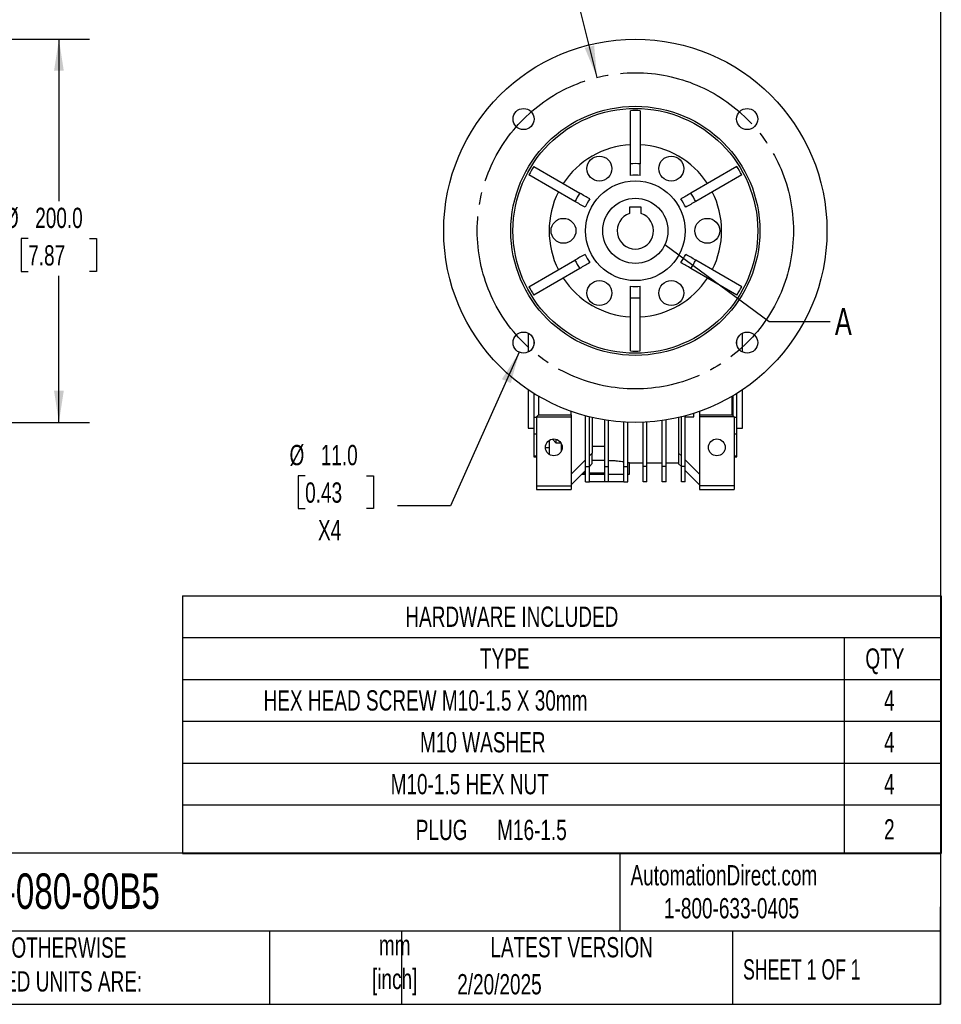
# Model space of a CAD drawing. Header units: millimetres. Extents: x 32 to 1366, y 32 to 1048.
# Tile 5 of 13: x 885 to 1366, y 32 to 546. Entities that reach past the tile are written whole.
import ezdxf

# ---------------------------------------------------------------- set-up
doc = ezdxf.new("R2010")
doc.units = ezdxf.units.MM
doc.header["$LTSCALE"] = 5
doc.linetypes.add('SLD-Center', pattern=[19.05, 15.24, -1.27, 1.27, -1.27])
doc.linetypes.add('SLD-Solid', pattern=[0])
doc.layers.add('CENTER', color=40, linetype='SLD-Center')
doc.layers.add('DIMENSIONS', color=140, linetype='SLD-Solid', lineweight=25)
doc.layers.add('TEXT', color=140, linetype='SLD-Solid', lineweight=25)
doc.styles.add('SLDTEXTSTYLE0', font='TXT', dxfattribs={"width": 0.7})
doc.styles.add('SLDTEXTSTYLE1', font='TXT', dxfattribs={"width": 0.65})
doc.dimstyles.new('SLDDIMSTYLE1', dxfattribs={"dimtxt": 10.790039, "dimasz": 16.51, "dimexe": 0, "dimexo": 0.0625, "dimgap": 2.69751, "dimtad": 0, "dimtih": 1, "dimtoh": 1, "dimrnd": 1e-09, "dimzin": 4, "dimdsep": 46, "dimtxsty": 'SLDTEXTSTYLE0', "dimsah": 1, "dimcen": 0.09, "dimadec": 0, "dimazin": 1, "dimtfac": 1, "dimtofl": 0, "dimtmove": 0, "dimatfit": 3, "dimfxl": 0, "dimfrac": 2, "dimtolj": 1, "dimtzin": 12, "dimarcsym": 0})
doc.dimstyles.new('SLDDIMSTYLE5', dxfattribs={"dimtxt": 0.18, "dimasz": 16.51, "dimexe": 0, "dimexo": 0.0625, "dimgap": 0, "dimtad": 0, "dimtih": 1, "dimtoh": 1, "dimdec": 0, "dimrnd": 1e-09, "dimzin": 0, "dimdsep": 46, "dimtxsty": 'Standard', "dimblk1": 'NONE', "dimblk2": 'NONE', "dimsah": 1, "dimcen": 0.09, "dimadec": 0, "dimazin": 0, "dimtfac": 16.51, "dimtdec": 0, "dimtofl": 0, "dimtmove": 0, "dimatfit": 3, "dimldrblk": 'NONE', "dimfxl": 0, "dimfrac": 2, "dimtolj": 1, "dimtzin": 0, "dimarcsym": 0})
doc.dimstyles.new('SLDDIMSTYLE6', dxfattribs={"dimtxt": 10.790039, "dimasz": 16.51, "dimexe": 0, "dimexo": 0.0625, "dimgap": 2.69751, "dimtad": 0, "dimtih": 1, "dimtoh": 1, "dimrnd": 1e-09, "dimzin": 4, "dimdsep": 46, "dimtxsty": 'SLDTEXTSTYLE0', "dimsah": 1, "dimcen": 0, "dimadec": 0, "dimazin": 1, "dimtfac": 1, "dimtofl": 0, "dimtmove": 0, "dimatfit": 3, "dimfxl": 0, "dimfrac": 2, "dimtolj": 1, "dimtzin": 12, "dimarcsym": 0})

# ---------------------------------------------------------------- blocks, each defined once
blk = doc.blocks.new('SW_TABLEANNOTATION_0')
at = {"layer": 'TEXT', "color": 0}
for p, q in [((0, 0), (0, -21.84)), ((0, 0), (345.13, 0)), ((345.13, 0), (395.9, 0)), ((395.9, 0), (395.9, -21.84)), ((0, -21.84), (0, -43.67)), ((0, -21.84), (345.13, -21.84)), ((345.13, -21.84), (345.13, -43.67)), ((345.13, -21.84), (395.9, -21.84)), ((395.9, -21.84), (395.9, -43.67)), ((0, -43.67), (0, -65.51)), ((0, -43.67), (345.13, -43.67)), ((345.13, -43.67), (345.13, -65.51)), ((345.13, -43.67), (395.9, -43.67)), ((395.9, -43.67), (395.9, -65.51)), ((0, -65.51), (0, -87.35)), ((0, -65.51), (345.13, -65.51)), ((345.13, -65.51), (345.13, -87.35)), ((345.13, -65.51), (395.9, -65.51)), ((395.9, -65.51), (395.9, -87.35)), ((0, -87.35), (0, -109.19)), ((0, -87.35), (345.13, -87.35)), ((345.13, -87.35), (345.13, -109.19)), ((345.13, -87.35), (395.9, -87.35)), ((395.9, -87.35), (395.9, -109.19)), ((0, -109.19), (0, -134.55)), ((0, -109.19), (345.13, -109.19)), ((345.13, -109.19), (345.13, -134.55)), ((345.13, -109.19), (395.9, -109.19)), ((395.9, -109.19), (395.9, -134.55)), ((0, -134.55), (345.13, -134.55)), ((345.13, -134.55), (395.9, -134.55))]:
    blk.add_line(p, q, dxfattribs=at)
at = {"layer": 'TEXT', "color": 0, "attachment_point": 1, "style": 'SLDTEXTSTYLE0'}
for s, insert, char_height in [('HARDWARE INCLUDED', (116.21, -5.66), 10.5833), ('TYPE', (155.16, -27.5), 10.583), ('QTY', (356.27, -27.5), 10.583), ('HEX HEAD SCREW M10-1.5 X 30mm', (42.26, -49.34), 10.5833), ('4', (366.03, -49.34), 10.58), ('M10 WASHER', (123.87, -71.18), 10.583), ('4', (366.03, -71.18), 10.58), ('M10-1.5 HEX NUT', (108.55, -93.01), 10.5833), ('4', (366.03, -93.01), 10.58), ('PLUG', (121.67, -116.91), 10.583), ('M16-1.5', (164.12, -116.91), 10.583), ('2', (366.03, -116.62), 10.58)]:
    blk.add_mtext(s, dxfattribs=dict(at, insert=insert, char_height=char_height))
blk = doc.blocks.new('_D_8')
at = {"layer": 'DIMENSIONS'}
for p, q in [((771.56, 535.36), (921.09, 535.36)), ((905.21, 535.36), (905.21, 450.91)), ((889.18, 431.34), (885.56, 431.34)), ((885.56, 431.34), (885.56, 414.19)), ((921.25, 431.34), (924.87, 431.34)), ((924.87, 431.34), (924.87, 414.19)), ((885.56, 414.19), (889.18, 414.19)), ((905.21, 335.36), (905.21, 411.78)), ((924.87, 414.19), (921.25, 414.19)), ((771.56, 335.36), (921.09, 335.36))]:
    blk.add_line(p, q, dxfattribs=at)
for points in [[(905.21, 535.36), (902.67, 518.85), (907.75, 518.85)], [(905.21, 335.36), (907.75, 351.87), (902.67, 351.87)]]:
    blk.add_solid(points, dxfattribs=at)
at = {"layer": 'DIMENSIONS', "char_height": 10.583, "attachment_point": 1, "style": 'SLDTEXTSTYLE0'}
for s, insert in [('%%c', (876.55, 447.4)), ('200.0', (892.84, 447.4)), ('7.87', (889.18, 427.84))]:
    blk.add_mtext(s, dxfattribs=dict(at, insert=insert))
blk = doc.blocks.new('_D_11')
at = {"layer": 'DIMENSIONS'}
for p, q in [((1092.22, 584.8), (1088.6, 584.8)), ((1088.6, 584.8), (1088.6, 567.65)), ((1124.28, 584.8), (1127.91, 584.8)), ((1127.91, 584.8), (1127.91, 567.65)), ((1088.6, 567.65), (1092.22, 567.65)), ((1127.91, 567.65), (1124.28, 567.65)), ((1172.64, 569.13), (1144.85, 569.13)), ((1186.04, 515.4), (1172.64, 569.13))]:
    blk.add_line(p, q, dxfattribs=at)
blk.add_solid([(1186.04, 515.4), (1184.51, 532.04), (1179.58, 530.81)], dxfattribs=at)
at = {"layer": 'DIMENSIONS', "char_height": 10.583, "attachment_point": 1, "style": 'SLDTEXTSTYLE0'}
for s, insert in [('%%c', (1079.59, 600.86)), ('165.0', (1095.88, 600.86)), ('6.50', (1092.22, 581.29)), ('B.C.', (1093.35, 561.73))]:
    blk.add_mtext(s, dxfattribs=dict(at, insert=insert))
blk = doc.blocks.new('_D_12')
at = {"layer": 'DIMENSIONS'}
for p, q in [((1145.43, 372), (1109.63, 291.9)), ((1033.7, 307.57), (1030.08, 307.57)), ((1030.08, 307.57), (1030.08, 290.42)), ((1065.76, 307.57), (1069.39, 307.57)), ((1069.39, 307.57), (1069.39, 290.42)), ((1030.08, 290.42), (1033.7, 290.42)), ((1069.39, 290.42), (1065.76, 290.42)), ((1109.63, 291.9), (1081.85, 291.9))]:
    blk.add_line(p, q, dxfattribs=at)
blk.add_solid([(1145.43, 372), (1136.37, 357.96), (1141.01, 355.89)], dxfattribs=at)
at = {"layer": 'DIMENSIONS', "char_height": 10.583, "attachment_point": 1, "style": 'SLDTEXTSTYLE0'}
for s, insert in [('%%c', (1025.55, 323.63)), ('11.0', (1041.85, 323.63)), ('0.43', (1033.7, 304.07)), ('X4', (1040.41, 284.5))]:
    blk.add_mtext(s, dxfattribs=dict(at, insert=insert))
blk = doc.blocks.new('_None')

msp = doc.modelspace()

# ---------------------------------------------------------------- linework, layer by layer
for p, q in [((1203.506, 470.299), (1203.506, 498.043)), ((1208.506, 498.043), (1208.506, 470.299)), ((1152.968, 468.864), (1176.995, 454.992)), ((1259.045, 468.864), (1235.017, 454.992)), ((1174.495, 450.662), (1150.468, 464.534)), ((1261.545, 464.534), (1237.517, 450.662)), ((1209.006, 447.656), (1203.006, 447.656)), ((1203.006, 447.656), (1203.006, 444.37)), ((1209.006, 444.37), (1209.006, 447.656)), ((1150.468, 406.177), (1174.495, 420.049)), ((1261.545, 406.177), (1237.517, 420.049)), ((1176.995, 415.719), (1152.968, 401.847)), ((1259.045, 401.847), (1235.017, 415.719)), ((1203.506, 372.669), (1203.506, 400.413)), ((1208.506, 372.669), (1208.506, 400.413)), ((1150.006, 381.999), (1150.006, 372.04)), ((1262.006, 372.04), (1262.006, 381.999)), ((1153.006, 378.357), (1153.006, 375.688)), ((1259.006, 375.688), (1259.006, 378.357)), ((1150.006, 352.506), (1150.006, 332.356)), ((1153.006, 350.556), (1153.006, 337.941)), ((1259.006, 337.941), (1259.006, 350.556)), ((1262.006, 332.356), (1262.006, 352.506)), ((1155.506, 349.044), (1155.506, 339.356)), ((1256.506, 339.356), (1256.506, 349.044)), ((1257.006, 338.856), (1257.006, 349.338)), ((1155.506, 339.356), (1154.506, 338.356)), ((1155.506, 339.356), (1172.506, 339.356)), ((1172.506, 339.356), (1172.506, 341.134)), ((1172.506, 339.356), (1172.506, 338.356)), ((1236.506, 338.356), (1236.506, 340.12)), ((1236.556, 338.356), (1236.556, 340.137)), ((1239.506, 341.134), (1239.506, 339.356)), ((1239.506, 339.356), (1256.506, 339.356)), ((1239.506, 339.356), (1239.506, 338.356)), ((1257.506, 338.356), (1256.506, 339.356)), ((1154.506, 337.941), (1153.006, 337.941)), ((1153.006, 337.941), (1153.006, 329.453)), ((1154.506, 338.356), (1154.506, 302.356)), ((1154.506, 338.356), (1172.506, 338.356)), ((1172.506, 338.356), (1172.506, 302.356)), ((1180.006, 312.351), (1180.006, 338.795)), ((1182.006, 312.351), (1182.006, 338.278)), ((1183.456, 337.931), (1183.456, 319.306)), ((1190.006, 312.351), (1190.006, 336.644)), ((1192.006, 312.351), (1192.006, 336.341)), ((1200.006, 312.351), (1200.006, 335.536)), ((1202.006, 312.351), (1202.006, 335.436)), ((1210.006, 312.351), (1210.006, 335.436)), ((1212.006, 312.351), (1212.006, 335.536)), ((1220.006, 312.351), (1220.006, 336.341)), ((1222.006, 312.351), (1222.006, 336.644)), ((1228.556, 337.931), (1228.556, 319.371)), ((1230.006, 312.351), (1230.006, 338.278)), ((1232.006, 312.351), (1232.006, 338.795)), ((1232.006, 338.356), (1236.506, 338.356)), ((1236.506, 338.356), (1236.556, 338.356)), ((1257.506, 338.356), (1239.506, 338.356)), ((1239.506, 338.356), (1239.506, 302.356)), ((1257.506, 338.356), (1257.506, 302.356)), ((1259.006, 337.941), (1257.506, 337.941)), ((1259.006, 329.453), (1259.006, 337.941)), ((1150.006, 332.356), (1153.006, 332.356)), ((1153.006, 329.453), (1154.506, 329.453)), ((1153.006, 329.453), (1153.006, 317.684)), ((1257.506, 329.453), (1259.006, 329.453)), ((1259.006, 332.356), (1262.006, 332.356)), ((1259.006, 317.684), (1259.006, 329.453)), ((1161.006, 325.964), (1161.006, 318.747)), ((1164.606, 324.612), (1162.823, 326.605)), ((1164.606, 324.612), (1164.606, 326.606)), ((1167.272, 324.612), (1164.606, 324.612)), ((1167.506, 320.547), (1167.506, 324.165)), ((1161.006, 322.037), (1159.128, 322.037)), ((1167.506, 320.708), (1167.575, 320.708)), ((1183.506, 319.356), (1182.006, 317.856)), ((1190.006, 322.738), (1183.456, 322.738)), ((1183.506, 313.856), (1183.506, 319.356)), ((1228.556, 319.371), (1228.556, 313.806)), ((1230.006, 317.921), (1228.556, 319.371)), ((1154.506, 317.684), (1153.006, 317.684)), ((1153.006, 317.684), (1153.006, 317.356)), ((1153.006, 317.356), (1154.506, 317.356)), ((1180.006, 315.856), (1172.506, 308.356)), ((1182.006, 312.356), (1183.506, 313.856)), ((1190.006, 315.537), (1183.506, 315.537)), ((1202.963, 314.356), (1210.006, 314.356)), ((1203.006, 308.356), (1203.006, 314.365)), ((1212.006, 314.356), (1220.006, 314.356)), ((1222.006, 314.356), (1228.556, 314.356)), ((1230.006, 312.356), (1228.556, 313.806)), ((1239.506, 308.421), (1232.006, 315.921)), ((1259.006, 317.684), (1257.506, 317.684)), ((1257.506, 317.356), (1259.006, 317.356)), ((1259.006, 317.356), (1259.006, 317.684)), ((1172.506, 302.856), (1180.006, 310.356)), ((1178.006, 308.356), (1180.006, 308.356)), ((1178.732, 309.037), (1180.006, 309.037)), ((1180.006, 312.351), (1182.006, 312.351)), ((1180.006, 304.356), (1180.006, 312.351)), ((1182.006, 304.356), (1182.006, 312.351)), ((1182.006, 309.037), (1190.006, 309.037)), ((1182.006, 308.356), (1190.006, 308.356)), ((1190.006, 312.351), (1192.006, 312.351)), ((1190.006, 304.356), (1190.006, 312.351)), ((1192.006, 304.356), (1192.006, 312.351)), ((1192.006, 308.356), (1200.006, 308.356)), ((1200.006, 312.351), (1202.006, 312.351)), ((1200.006, 304.356), (1200.006, 312.351)), ((1202.006, 304.356), (1202.006, 312.351)), ((1202.006, 308.356), (1203.006, 308.356)), ((1212.006, 312.351), (1210.006, 312.351)), ((1210.006, 304.356), (1210.006, 312.351)), ((1212.006, 304.356), (1212.006, 312.351)), ((1222.006, 312.351), (1220.006, 312.351)), ((1220.006, 304.356), (1220.006, 312.351)), ((1222.006, 304.356), (1222.006, 312.351)), ((1232.006, 312.351), (1230.006, 312.351)), ((1230.006, 304.356), (1230.006, 312.351)), ((1232.006, 304.356), (1232.006, 312.351)), ((1232.006, 310.356), (1239.506, 302.856)), ((1180.006, 304.356), (1182.006, 304.356)), ((1190.006, 304.356), (1182.006, 304.356)), ((1192.006, 304.356), (1190.006, 304.356)), ((1200.006, 304.356), (1192.006, 304.356)), ((1200.006, 304.356), (1202.006, 304.356)), ((1212.006, 304.356), (1210.006, 304.356)), ((1222.006, 304.356), (1220.006, 304.356)), ((1232.006, 304.356), (1230.006, 304.356)), ((1154.506, 302.356), (1172.506, 302.356)), ((1154.506, 302.356), (1154.506, 300.356)), ((1154.506, 300.356), (1172.506, 300.356)), ((1172.506, 302.356), (1172.506, 300.356)), ((1257.506, 302.356), (1239.506, 302.356)), ((1239.506, 302.356), (1239.506, 300.356)), ((1239.506, 300.356), (1257.506, 300.356)), ((1257.506, 302.356), (1257.506, 300.356))]:
    msp.add_line(p, q)
for centre, radius in [((1206.006, 435.356), 100), ((1206.006, 435.356), 65), ((1206.006, 435.356), 63.87), ((1147.67, 493.692), 5.5), ((1264.342, 493.692), 5.5), ((1187.256, 467.832), 6.5), ((1224.756, 467.832), 6.5), ((1206.006, 435.356), 26), ((1206.006, 435.356), 17), ((1168.506, 435.356), 6.5), ((1243.506, 435.356), 6.5), ((1187.256, 402.88), 6.5), ((1224.756, 402.88), 6.5), ((1147.67, 377.019), 5.5), ((1264.342, 377.019), 5.5), ((1163.506, 322.356), 4.39), ((1248.506, 322.356), 4.39)]:
    msp.add_circle(centre, radius)
for radius, start, end in [(45, 93.18474, 146.81526), (45, 33.18474, 86.81526), (29, 85.05457, 94.94543), (45, 153.18474, 206.81526), (45, 333.18474, 26.81526), (29, 145.05457, 154.94543), (29, 25.05457, 34.94543), (9.5, 108.40848, 71.59152), (29, 205.05457, 214.94543), (29, 325.05457, 334.94543), (45, 213.18474, 266.81526), (29, 265.05457, 274.94543), (45, 273.18474, 326.81526)]:
    msp.add_arc((1206.006, 435.356), radius, start, end)
for points in [[(1208.506, 498.043), (1206.841, 498.124), (1205.171, 498.124), (1203.506, 498.043)], [(1152.968, 468.864), (1152.065, 467.463), (1151.23, 466.016), (1150.468, 464.534)], [(1208.506, 470.299), (1206.844, 470.429), (1205.168, 470.429), (1203.506, 470.299)], [(1203.506, 464.248), (1203.506, 466.265), (1203.506, 468.282), (1203.506, 470.299)], [(1208.506, 464.248), (1208.506, 466.265), (1208.506, 468.282), (1208.506, 470.299)], [(1261.545, 464.534), (1260.783, 466.016), (1259.947, 467.463), (1259.045, 468.864)], [(1176.995, 454.992), (1176.051, 453.618), (1175.213, 452.166), (1174.495, 450.662)], [(1182.235, 451.967), (1180.488, 452.976), (1178.741, 453.984), (1176.995, 454.992)], [(1235.017, 454.992), (1233.271, 453.984), (1231.525, 452.976), (1229.777, 451.967)], [(1237.517, 450.662), (1236.8, 452.166), (1235.961, 453.618), (1235.017, 454.992)], [(1179.735, 447.637), (1177.988, 448.645), (1176.241, 449.654), (1174.495, 450.662)], [(1237.517, 450.662), (1235.771, 449.654), (1234.025, 448.645), (1232.277, 447.637)], [(1179.735, 423.075), (1177.988, 422.066), (1176.241, 421.058), (1174.495, 420.049)], [(1237.517, 420.049), (1235.771, 421.058), (1234.025, 422.066), (1232.277, 423.075)], [(1174.495, 420.049), (1175.213, 418.545), (1176.051, 417.093), (1176.995, 415.719)], [(1182.235, 418.745), (1180.488, 417.736), (1178.741, 416.727), (1176.995, 415.719)], [(1235.017, 415.719), (1233.271, 416.727), (1231.525, 417.736), (1229.777, 418.745)], [(1235.017, 415.719), (1235.961, 417.093), (1236.8, 418.545), (1237.517, 420.049)], [(1150.468, 406.177), (1151.23, 404.695), (1152.065, 403.248), (1152.968, 401.847)], [(1203.506, 400.413), (1203.506, 402.429), (1203.506, 404.446), (1203.506, 406.464)], [(1208.506, 400.413), (1208.506, 402.429), (1208.506, 404.446), (1208.506, 406.464)], [(1259.045, 401.847), (1259.947, 403.248), (1260.783, 404.695), (1261.545, 406.177)], [(1203.506, 400.413), (1205.168, 400.283), (1206.844, 400.283), (1208.506, 400.413)], [(1203.506, 372.669), (1205.171, 372.587), (1206.841, 372.587), (1208.506, 372.669)]]:
    msp.add_open_spline(points, degree=3)
for points, knots in [([(1192.006, 315.594), (1192.308, 315.59), (1193.282, 315.579), (1194.862, 315.488), (1196.702, 315.335), (1198.352, 315.143), (1199.471, 314.988), (1199.939, 314.911), (1200.006, 314.9)], [0, 0, 0, 0, 0.0982785, 0.316994, 0.5293776, 0.7477036, 0.9640276, 1, 1, 1, 1]), ([(1202.006, 314.554), (1202.007, 314.554), (1202.335, 314.494), (1202.68, 314.422), (1203.009, 314.355), (1202.974, 314.362), (1202.963, 314.365)], [0, 0, 0, 0, 0.0014974, 0.421727, 0.8241533, 1, 1, 1, 1])]:
    msp.add_open_spline(points, degree=3, knots=knots)
at = {"layer": 'CENTER', "linetype": 'SLD-Center'}
msp.add_circle((1206.006, 435.356), 82.5, dxfattribs=at)
at = {"layer": 'TEXT'}
for p, q in [((1365.25, 1047.75), (1365.25, 31.75)), ((1365.25, 110.631), (31.75, 110.631)), ((1197.877, 110.631), (1197.877, 69.85)), ((1365.25, 31.75), (1365.25, 82.55)), ((1365.25, 69.85), (31.75, 69.85)), ((1015.122, 69.85), (1015.122, 31.75)), ((1084.06, 69.85), (1084.06, 31.75)), ((1256.744, 69.85), (1256.744, 31.75)), ((31.75, 31.75), (1365.25, 31.75))]:
    msp.add_line(p, q, dxfattribs=at)
msp.add_circle((1206.006, 435.356), 17, dxfattribs=at)

# ---------------------------------------------------------------- block references
msp.add_blockref('SW_TABLEANNOTATION_0', (969.762, 244.949), dxfattribs=at)

# ---------------------------------------------------------------- texts
for s, insert, char_height, attachment_point, style in [('A', (1310.151, 395.1), 14.111, 1, 'SLDTEXTSTYLE0'), ('AutomationDirect.com', (1203.475, 104.383), 10.58333, 1, 'SLDTEXTSTYLE0'), ('WGA-63M-080-80B5', (796.039, 100.054), 18.52083, 1, 'SLDTEXTSTYLE0'), ('1-800-633-0405', (1220.958, 87.185), 10.58333, 1, 'SLDTEXTSTYLE0'), ('UNLESS OTHERWISE ^JSPECIFIED UNITS ARE:', (838.04, 66.655), 10.58333, 1, 'SLDTEXTSTYLE0'), ('LATEST VERSION', (1172.761, 66.82), 10.58333, 2, 'SLDTEXTSTYLE0'), ('mm^J[inch]', (1080.425, 67.895), 10.5833, 2, 'SLDTEXTSTYLE0'), ('SHEET 1 OF 1', (1262.206, 55.257), 10.58333, 1, 'SLDTEXTSTYLE1'), ('2/20/2025', (1113.064, 47.515), 10.5833, 1, 'SLDTEXTSTYLE0')]:
    msp.add_mtext(s, dxfattribs=dict(at, insert=insert, char_height=char_height, attachment_point=attachment_point, style=style))

# ---------------------------------------------------------------- dimensions: what is measured, and where the dimension line sits
at = {"layer": 'DIMENSIONS'}
for p1, p2, text, picture, middle in [((1225.974, 355.309), (1186.038, 515.403), '<>\\PB.C.', '_D_11', (1108.251, 574.707)), ((1149.914, 382.041), (1145.426, 371.998), '<>\\PX4', '_D_12', (1049.732, 297.479))]:
    dim = msp.add_diameter_dim_2p(p1=p1, p2=p2, text=text, dimstyle='SLDDIMSTYLE6', dxfattribs=at)
    dim.commit()
    dim.dimension.update_dxf_attribs({"geometry": picture, "text_midpoint": middle, "dimtype": 163})
dim = msp.add_linear_dim(base=(905.214, 335.356), p1=(765.214, 535.356), p2=(765.214, 335.356), angle=90, text='%%c<>', dimstyle='SLDDIMSTYLE1', dxfattribs=at)
dim.commit()
dim.dimension.update_dxf_attribs({"geometry": '_D_8', "text_midpoint": (905.214, 431.342), "dimtype": 160})

# ---------------------------------------------------------------- leaders
at = {"layer": 'TEXT', "has_arrowhead": 0}
msp.add_leader([(1221.419, 428.183), (1275.901, 388.049), (1307.651, 388.049)], dimstyle='SLDDIMSTYLE5', dxfattribs=at)

doc.saveas('drawing.dxf')
